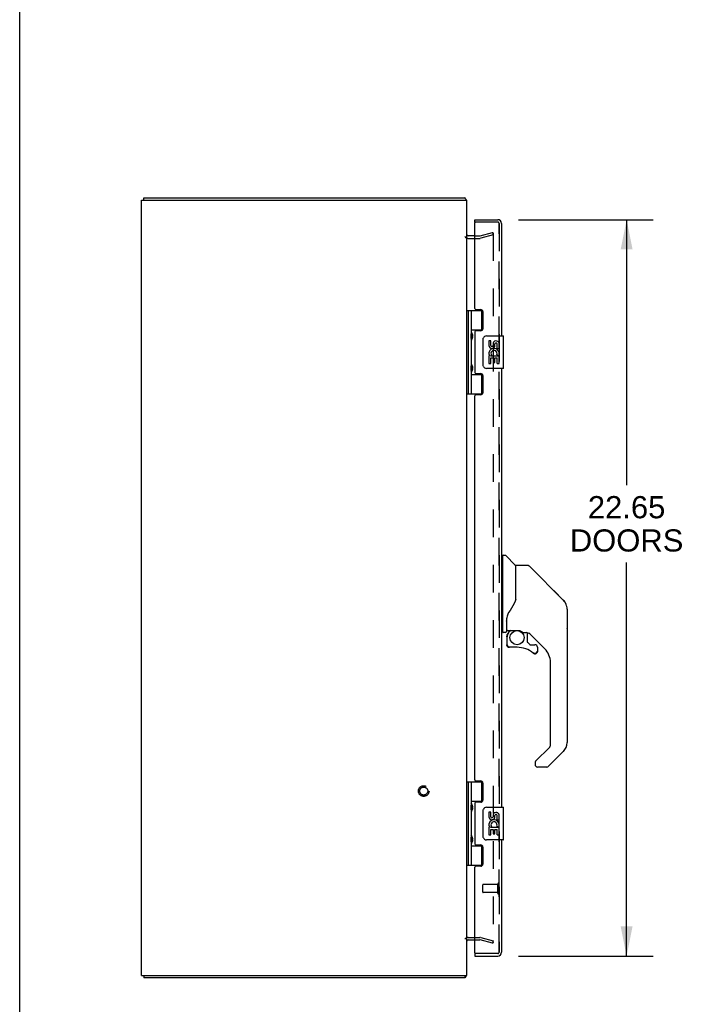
# Model space of a CAD drawing. Header units: inches. Extents: x 0 to 155, y 0 to 100.
# Tile 4 of 21: x 0 to 20, y 39 to 70. Entities that reach past the tile are written whole.
import ezdxf

# ---------------------------------------------------------------- set-up
doc = ezdxf.new("R2010")
doc.units = ezdxf.units.IN
doc.header["$LTSCALE"] = 8.5
doc.header["$MEASUREMENT"] = 0
doc.linetypes.add('HIDDEN', pattern=[0.2, 0.1, -0.1])
doc.layers.get('0').update_dxf_attribs({"linetype": 'CONTINUOUS'})
for name, color, linetype in [('DEFAULT_2', 8, 'HIDDEN'), ('DIMENSIONS', 7, 'CONTINUOUS'), ('DOOR_ASSEMBLY_LEFT', 7, 'CONTINUOUS'), ('DOOR_ASSEMBLY_RIGHT', 7, 'CONTINUOUS')]:
    doc.layers.add(name, color=color, linetype=linetype)
doc.styles.get("Standard").update_dxf_attribs({"font": 'arial.ttf'})
doc.dimstyles.new('DIMSTYLE_1', dxfattribs={"dimtxt": 0.681818, "dimasz": 0.909091, "dimexe": 0.09, "dimexo": 0.07, "dimgap": 0.0375, "dimtad": 0, "dimtih": 1, "dimtoh": 1, "dimzin": 4, "dimdsep": 46, "dimtxsty": 'Standard', "dimblk": '_FILLED', "dimblk1": '_FILLED', "dimblk2": '_FILLED', "dimcen": 0.09, "dimadec": 3, "dimazin": 1, "dimtfac": 1, "dimtdec": 3, "dimtofl": 0, "dimtmove": 0, "dimatfit": 3, "dimldrblk": '_FILLED', "dimfxl": 0, "dimtolj": 1, "dimtzin": 4, "dimarcsym": 0})

# ---------------------------------------------------------------- blocks, each defined once
blk = doc.blocks.new('_FILLED')
at = {"color": 0, "linetype": 'ByBlock'}
blk.add_solid([(0, 0), (-1, 0.2), (-1, -0.2)], dxfattribs=at)
blk = doc.blocks.new('*D9')
at = {"layer": 'DIMENSIONS', "color": 2, "linetype": 'Continuous'}
for p, q in [((15.337, 63.563), (19.482, 63.563)), ((18.664, 63.563), (18.664, 55.401)), ((18.664, 40.913), (18.664, 53.014)), ((15.337, 40.913), (19.482, 40.913))]:
    blk.add_line(p, q, dxfattribs=at)
at = {"layer": 'DIMENSIONS', "color": 2, "linetype": 'Continuous', "xscale": 0.9090909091, "yscale": 0.9090909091, "zscale": 0.9090909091}
for p, rotation in [((18.664, 63.563), 90), ((18.664, 40.913), 270)]:
    blk.add_blockref('_FILLED', p, dxfattribs=dict(at, rotation=rotation))
at = {"layer": 'DIMENSIONS', "color": 2, "linetype": 'Continuous', "insert": (18.664, 55.06), "char_height": 0.6818, "width": 3.48766, "attachment_point": 2, "line_spacing_factor": 0.9}
blk.add_mtext('22.65\\PDOORS', dxfattribs=at)

msp = doc.modelspace()

# ---------------------------------------------------------------- linework, layer by layer
at = {"color": 7, "linetype": 'Continuous'}
for p, q in [((0, 0), (0, 100)), ((3.813, 64.163), (3.813, 64.238)), ((3.813, 40.313), (3.813, 40.238)), ((13.687, 40.313), (13.687, 40.238))]:
    msp.add_line(p, q, dxfattribs=at)
at = {"color": 3, "linetype": 'Continuous'}
for p, q in [((3.813, 64.238), (13.687, 64.238)), ((3.75, 40.313), (3.75, 64.163)), ((3.75, 64.163), (13.75, 64.163)), ((13.75, 40.313), (13.75, 64.163)), ((13.993, 63.063), (13.792, 63.063)), ((13.792, 41.413), (13.993, 41.413)), ((3.75, 40.313), (13.75, 40.313)), ((13.687, 40.238), (3.813, 40.238))]:
    msp.add_line(p, q, dxfattribs=at)
for points in [[(13.712, 64.207), (13.71, 64.209), (13.708, 64.211), (13.707, 64.213), (13.705, 64.215), (13.704, 64.218), (13.702, 64.221), (13.701, 64.223), (13.7, 64.226), (13.698, 64.228), (13.697, 64.23), (13.696, 64.232), (13.694, 64.234), (13.693, 64.235), (13.691, 64.236), (13.69, 64.237), (13.689, 64.237), (13.688, 64.238), (13.687, 64.238)], [(13.712, 40.269), (13.71, 40.267), (13.708, 40.265), (13.707, 40.262), (13.705, 40.26), (13.704, 40.257), (13.702, 40.255), (13.701, 40.252), (13.7, 40.25), (13.698, 40.248), (13.697, 40.246), (13.696, 40.244), (13.694, 40.242), (13.693, 40.24), (13.691, 40.239), (13.69, 40.239), (13.689, 40.238), (13.688, 40.238), (13.687, 40.238)]]:
    msp.add_lwpolyline(points, dxfattribs=at)
for centre, radius, start, end in [((13.633, 64.121), 0.117, 21.0509, 47.4431), ((13.792, 63.105), 0.042, 180, 270), ((13.792, 41.371), 0.042, 90, 180), ((13.633, 40.355), 0.117, 312.5569, 338.9491)]:
    msp.add_arc(centre, radius, start, end, dxfattribs=at)
at = {"layer": 'DEFAULT_2', "color": 8, "linetype": 'HIDDEN'}
for p, q in [((13.993, 63.063), (14.15, 63.063)), ((14.157, 63.064), (14.543, 63.167)), ((14.562, 63.095), (14.176, 62.991)), ((14.543, 63.167), (14.562, 63.095)), ((14.549, 63.161), (14.548, 63.161)), ((14.551, 63.161), (14.549, 63.161)), ((14.562, 63.146), (14.562, 41.329)), ((13.792, 62.988), (14.152, 62.988)), ((13.792, 41.488), (14.152, 41.488)), ((13.993, 41.413), (14.15, 41.413)), ((14.543, 41.308), (14.157, 41.412)), ((14.176, 41.484), (14.562, 41.381)), ((14.562, 41.381), (14.543, 41.308))]:
    msp.add_line(p, q, dxfattribs=at)
for points in [[(14.548, 63.161), (14.547, 63.161), (14.546, 63.161), (14.544, 63.161)], [(14.551, 63.161), (14.552, 63.161), (14.554, 63.16), (14.555, 63.159), (14.557, 63.158), (14.558, 63.157), (14.559, 63.156), (14.56, 63.155), (14.561, 63.153), (14.561, 63.151), (14.562, 63.15), (14.562, 63.148), (14.562, 63.146)], [(14.548, 41.314), (14.547, 41.314), (14.546, 41.314), (14.544, 41.314)], [(14.562, 41.329), (14.562, 41.327), (14.562, 41.326), (14.561, 41.324), (14.561, 41.322), (14.56, 41.321), (14.559, 41.32), (14.558, 41.318), (14.557, 41.317), (14.555, 41.316), (14.554, 41.315), (14.552, 41.315), (14.551, 41.314), (14.549, 41.314), (14.548, 41.314)]]:
    msp.add_lwpolyline(points, dxfattribs=at)
for radius in [0.164, 0.124]:
    msp.add_circle((12.425, 45.988), radius, dxfattribs=at)
for centre, radius, start, end in [((13.792, 63.105), 0.117, 213.0998, 270), ((14.15, 63.088), 0.025, 270, 285), ((14.15, 63.088), 0.1, 270, 285), ((13.792, 41.371), 0.117, 90, 146.9002), ((14.15, 41.388), 0.1, 75, 90), ((14.15, 41.388), 0.025, 75, 90)]:
    msp.add_arc(centre, radius, start, end, dxfattribs=at)
at = {"layer": 'DOOR_ASSEMBLY_LEFT', "color": 7, "linetype": 'Continuous'}
for p, q in [((13.993, 63.488), (13.993, 63.563)), ((14.013, 63.488), (13.993, 63.488)), ((13.75, 60.767), (14.234, 60.767)), ((13.789, 60.767), (13.789, 58.208)), ((13.888, 60.767), (13.888, 60.08)), ((14.208, 60.177), (14.208, 60.767)), ((13.888, 60.177), (14.234, 60.177)), ((13.904, 59.91), (13.904, 60.05)), ((14.176, 60.168), (14.176, 60.145)), ((14.176, 60.168), (14.228, 60.168)), ((14.353, 59.988), (14.863, 59.988)), ((14.878, 59.003), (14.878, 59.973)), ((13.888, 59.88), (13.888, 59.096)), ((14.253, 59.088), (14.253, 59.888)), ((14.428, 59.834), (14.428, 59.697)), ((14.491, 59.834), (14.428, 59.834)), ((14.491, 59.697), (14.491, 59.834)), ((14.556, 59.76), (14.556, 59.691)), ((14.616, 59.697), (14.616, 59.739)), ((14.679, 59.603), (14.679, 59.739)), ((14.74, 59.603), (14.74, 59.76)), ((14.428, 59.372), (14.428, 59.142)), ((14.446, 59.372), (14.428, 59.372)), ((14.48, 59.372), (14.508, 59.391)), ((14.48, 59.372), (14.74, 59.372)), ((14.672, 59.408), (14.729, 59.383)), ((14.679, 59.603), (14.74, 59.603)), ((14.74, 59.419), (14.74, 59.472)), ((14.74, 59.142), (14.74, 59.372)), ((13.904, 58.926), (13.904, 59.066)), ((14.428, 59.142), (14.491, 59.142)), ((14.491, 59.142), (14.491, 59.309)), ((14.491, 59.309), (14.556, 59.309)), ((14.556, 59.309), (14.556, 59.173)), ((14.556, 59.173), (14.616, 59.173)), ((14.616, 59.173), (14.616, 59.309)), ((14.616, 59.309), (14.679, 59.309)), ((14.679, 59.142), (14.679, 59.309)), ((14.679, 59.142), (14.74, 59.142)), ((13.888, 58.896), (13.888, 58.208)), ((13.888, 58.799), (14.234, 58.799)), ((14.176, 58.83), (14.176, 58.808)), ((14.228, 58.808), (14.176, 58.808)), ((14.208, 58.208), (14.208, 58.799)), ((14.863, 58.988), (14.353, 58.988)), ((13.75, 58.208), (14.234, 58.208)), ((14.857, 53.183), (14.818, 53.183)), ((14.857, 50.868), (14.857, 53.234)), ((14.865, 53.242), (14.919, 53.242)), ((15.242, 52.935), (14.947, 53.23)), ((15.251, 52.914), (15.251, 51.863)), ((15.258, 51.875), (15.258, 52.919)), ((15.62, 52.927), (15.266, 52.927)), ((15.675, 52.904), (16.718, 51.861)), ((16.413, 52.166), (16.413, 52.166)), ((16.718, 51.86), (16.424, 52.155)), ((15.251, 52.051), (15.252, 52.05)), ((16.785, 51.771), (16.785, 51.771)), ((16.833, 51.583), (16.833, 47.48)), ((16.84, 51.586), (16.84, 51)), ((14.975, 51.304), (14.975, 51.302)), ((14.975, 51.302), (14.975, 50.899)), ((14.982, 51.26), (14.983, 51.261)), ((14.984, 51.331), (14.983, 51.306)), ((14.983, 50.951), (14.983, 51.306)), ((14.857, 50.919), (14.818, 50.919)), ((15.003, 50.931), (15.298, 50.931)), ((15.102, 50.931), (15.037, 50.866)), ((15.298, 50.931), (15.301, 50.931)), ((14.936, 50.86), (14.865, 50.86)), ((14.979, 50.727), (14.979, 50.489)), ((14.981, 50.727), (14.99, 50.727)), ((15.042, 50.86), (15.04, 50.862)), ((15.045, 50.858), (15.042, 50.86)), ((15.495, 50.86), (15.571, 50.86)), ((15.609, 50.856), (15.609, 50.573)), ((16.148, 50.363), (15.653, 50.859)), ((14.99, 50.489), (14.981, 50.489)), ((15.294, 50.41), (15.058, 50.41)), ((15.612, 50.564), (15.684, 50.493)), ((15.692, 50.489), (15.845, 50.489)), ((15.922, 50.291), (15.913, 50.291)), ((15.924, 50.41), (15.924, 50.291)), ((16.321, 47.394), (16.321, 49.946)), ((15.867, 46.907), (16.298, 47.338)), ((16.718, 47.201), (16.266, 46.749)), ((15.849, 46.865), (15.849, 46.805)), ((15.863, 46.903), (15.862, 46.902)), ((16.21, 46.726), (15.928, 46.726)), ((13.75, 46.267), (14.234, 46.267)), ((13.789, 46.267), (13.789, 43.708)), ((13.888, 46.267), (13.888, 45.58)), ((14.208, 45.677), (14.208, 46.267)), ((13.888, 45.677), (14.234, 45.677)), ((13.904, 45.41), (13.904, 45.55)), ((14.176, 45.668), (14.228, 45.668)), ((14.176, 45.668), (14.176, 45.645)), ((14.353, 45.488), (14.863, 45.488)), ((14.878, 44.503), (14.878, 45.473)), ((13.888, 45.38), (13.888, 44.596)), ((14.253, 44.588), (14.253, 45.388)), ((14.491, 45.334), (14.428, 45.334)), ((14.428, 45.334), (14.428, 45.197)), ((14.491, 45.197), (14.491, 45.334)), ((14.556, 45.26), (14.556, 45.191)), ((14.616, 45.197), (14.616, 45.239)), ((14.679, 45.103), (14.679, 45.239)), ((14.74, 45.103), (14.74, 45.26)), ((14.446, 44.872), (14.428, 44.872)), ((14.428, 44.872), (14.428, 44.642)), ((14.48, 44.872), (14.508, 44.891)), ((14.48, 44.872), (14.74, 44.872)), ((14.672, 44.908), (14.729, 44.883)), ((14.679, 45.103), (14.74, 45.103)), ((14.74, 44.919), (14.74, 44.972)), ((14.74, 44.642), (14.74, 44.872)), ((13.904, 44.426), (13.904, 44.566)), ((14.428, 44.642), (14.491, 44.642)), ((14.491, 44.809), (14.556, 44.809)), ((14.491, 44.642), (14.491, 44.809)), ((14.556, 44.809), (14.556, 44.673)), ((14.556, 44.673), (14.616, 44.673)), ((14.616, 44.809), (14.679, 44.809)), ((14.616, 44.673), (14.616, 44.809)), ((14.679, 44.642), (14.679, 44.809)), ((14.679, 44.642), (14.74, 44.642)), ((13.888, 44.396), (13.888, 43.708)), ((13.888, 44.299), (14.234, 44.299)), ((14.176, 44.33), (14.176, 44.308)), ((14.228, 44.308), (14.176, 44.308)), ((14.208, 43.708), (14.208, 44.299)), ((14.863, 44.488), (14.353, 44.488)), ((13.75, 43.708), (14.234, 43.708)), ((13.993, 40.988), (14.013, 40.988)), ((13.993, 40.988), (13.993, 40.913))]:
    msp.add_line(p, q, dxfattribs=at)
at = {"layer": 'DOOR_ASSEMBLY_LEFT', "color": 3, "linetype": 'Continuous'}
for p, q in [((13.993, 63.563), (14.701, 63.563)), ((13.993, 60.829), (13.993, 63.468)), ((14.818, 63.446), (14.818, 59.988)), ((14.024, 60.798), (14.18, 60.798)), ((14.243, 60.735), (14.243, 60.208)), ((13.993, 60.114), (13.993, 58.861)), ((14.18, 60.145), (14.024, 60.145)), ((14.024, 58.83), (14.18, 58.83)), ((14.243, 58.767), (14.243, 58.24)), ((14.818, 58.988), (14.818, 45.488)), ((14.18, 58.177), (14.024, 58.177)), ((13.993, 46.329), (13.993, 58.146)), ((14.024, 46.298), (14.18, 46.298)), ((14.243, 46.235), (14.243, 45.708)), ((13.993, 45.614), (13.993, 44.361)), ((14.18, 45.645), (14.024, 45.645)), ((14.024, 44.33), (14.18, 44.33)), ((14.243, 44.267), (14.243, 43.74)), ((14.818, 44.488), (14.818, 41.03)), ((13.993, 41.008), (13.993, 43.646)), ((14.18, 43.677), (14.024, 43.677)), ((13.993, 40.913), (14.701, 40.913))]:
    msp.add_line(p, q, dxfattribs=at)
at = {"layer": 'DOOR_ASSEMBLY_LEFT', "color": 8, "linetype": 'HIDDEN'}
for p, q in [((14.701, 63.488), (14.013, 63.488)), ((14.743, 41.03), (14.743, 63.446)), ((14.243, 42.874), (14.243, 43.102)), ((14.7, 43.112), (14.253, 43.112)), ((14.7, 42.846), (14.7, 43.13)), ((14.7, 42.864), (14.253, 42.864)), ((14.701, 40.988), (14.013, 40.988))]:
    msp.add_line(p, q, dxfattribs=at)
at = {"layer": 'DOOR_ASSEMBLY_LEFT', "color": 7, "linetype": 'Continuous'}
for points in [[(13.888, 60.124), (13.888, 60.115), (13.89, 60.106), (13.894, 60.095), (13.897, 60.084), (13.902, 60.073), (13.907, 60.061), (13.912, 60.049), (13.916, 60.037), (13.921, 60.026), (13.924, 60.014), (13.927, 60.003), (13.929, 59.991), (13.93, 59.98), (13.929, 59.968), (13.927, 59.957), (13.924, 59.945), (13.921, 59.934), (13.916, 59.922), (13.912, 59.91), (13.907, 59.899), (13.902, 59.887), (13.897, 59.875), (13.894, 59.864), (13.89, 59.854), (13.888, 59.844), (13.888, 59.836)], [(14.253, 59.888), (14.253, 59.894), (14.253, 59.9), (14.254, 59.906), (14.256, 59.912), (14.257, 59.918), (14.259, 59.924)], [(13.888, 59.14), (13.888, 59.131), (13.89, 59.122), (13.894, 59.111), (13.897, 59.1), (13.902, 59.089), (13.907, 59.077), (13.912, 59.065), (13.916, 59.053), (13.921, 59.042), (13.924, 59.03), (13.927, 59.019), (13.929, 59.007), (13.93, 58.996), (13.929, 58.984), (13.927, 58.973), (13.924, 58.961), (13.921, 58.95), (13.916, 58.938), (13.912, 58.926), (13.907, 58.915), (13.902, 58.903), (13.897, 58.891), (13.894, 58.88), (13.89, 58.87), (13.888, 58.86), (13.888, 58.852)], [(14.259, 59.052), (14.257, 59.057), (14.256, 59.063), (14.254, 59.069), (14.253, 59.075), (14.253, 59.081), (14.253, 59.088)], [(15.675, 52.904), (15.668, 52.91), (15.659, 52.916), (15.65, 52.921), (15.64, 52.924), (15.63, 52.926), (15.62, 52.927)], [(15.258, 51.883), (15.237, 51.826), (15.207, 51.757), (15.17, 51.687), (15.128, 51.615), (15.081, 51.542), (15.036, 51.477)], [(15.252, 52.05), (15.255, 52.049), (15.257, 52.048), (15.258, 52.046), (15.258, 52.045), (15.258, 52.044)], [(16.826, 51.66), (16.818, 51.69), (16.805, 51.73), (16.787, 51.768), (16.765, 51.804), (16.74, 51.837), (16.718, 51.86)], [(14.975, 51.308), (14.975, 51.307), (14.975, 51.304)], [(14.975, 51.21), (14.975, 51.216), (14.975, 51.223), (14.976, 51.23), (14.977, 51.236), (14.978, 51.243), (14.979, 51.249)], [(14.979, 51.249), (14.98, 51.253), (14.981, 51.256), (14.982, 51.26)], [(15.036, 51.477), (15.025, 51.46), (15.01, 51.432), (14.998, 51.4), (14.989, 51.365), (14.984, 51.331)], [(15.301, 50.931), (15.315, 50.931), (15.328, 50.929), (15.341, 50.927), (15.354, 50.925), (15.366, 50.922), (15.377, 50.919), (15.388, 50.915), (15.398, 50.911), (15.407, 50.907), (15.416, 50.903), (15.423, 50.899), (15.431, 50.895), (15.438, 50.891), (15.444, 50.887), (15.449, 50.884), (15.454, 50.88), (15.459, 50.877), (15.467, 50.872)], [(14.981, 50.727), (14.982, 50.742), (14.984, 50.757), (14.987, 50.772), (14.991, 50.787), (14.996, 50.801), (15.002, 50.815), (15.01, 50.828), (15.018, 50.841), (15.028, 50.853), (15.038, 50.864)], [(15.045, 50.858), (15.035, 50.847), (15.026, 50.836), (15.018, 50.824), (15.01, 50.811), (15.004, 50.798), (14.999, 50.784), (14.995, 50.77), (14.992, 50.756), (14.991, 50.741), (14.99, 50.727)], [(15.04, 50.862), (15.039, 50.863), (15.039, 50.864), (15.038, 50.864), (15.038, 50.864)], [(15.467, 50.872), (15.471, 50.87), (15.474, 50.868), (15.477, 50.866), (15.48, 50.864), (15.482, 50.863)], [(15.482, 50.863), (15.485, 50.862), (15.489, 50.861), (15.493, 50.86)], [(15.058, 50.413), (15.049, 50.413), (15.041, 50.415), (15.032, 50.417), (15.024, 50.42), (15.017, 50.424), (15.01, 50.429), (15.004, 50.435), (14.998, 50.441), (14.993, 50.448), (14.989, 50.456), (14.985, 50.464), (14.983, 50.472), (14.982, 50.481), (14.981, 50.489)], [(14.99, 50.489), (14.991, 50.481), (14.992, 50.474), (14.994, 50.467), (14.997, 50.46), (15.001, 50.453), (15.005, 50.447), (15.01, 50.441), (15.016, 50.436), (15.022, 50.432), (15.028, 50.428), (15.035, 50.425), (15.043, 50.423), (15.05, 50.422), (15.058, 50.421)], [(15.058, 50.413), (15.058, 50.413), (15.058, 50.413), (15.058, 50.414), (15.058, 50.415), (15.058, 50.416), (15.058, 50.418), (15.058, 50.421)], [(15.802, 50.239), (15.808, 50.234), (15.815, 50.23), (15.822, 50.227), (15.829, 50.225), (15.837, 50.224), (15.845, 50.223), (15.852, 50.224), (15.86, 50.225), (15.867, 50.227), (15.874, 50.23), (15.881, 50.233), (15.887, 50.238), (15.893, 50.243), (15.898, 50.248), (15.903, 50.255), (15.906, 50.261), (15.909, 50.268), (15.911, 50.276), (15.913, 50.283), (15.913, 50.291)], [(15.922, 50.291), (15.921, 50.282), (15.92, 50.274), (15.918, 50.266), (15.914, 50.258), (15.91, 50.25), (15.905, 50.243), (15.899, 50.237), (15.893, 50.231), (15.886, 50.226), (15.878, 50.222), (15.87, 50.219), (15.862, 50.216), (15.854, 50.215), (15.845, 50.214)], [(15.845, 50.214), (15.836, 50.215), (15.828, 50.216), (15.819, 50.219), (15.811, 50.222), (15.803, 50.227), (15.796, 50.232)], [(15.867, 46.907), (15.866, 46.906), (15.865, 46.905), (15.864, 46.904), (15.864, 46.903), (15.863, 46.903)], [(13.888, 45.624), (13.888, 45.615), (13.89, 45.606), (13.894, 45.595), (13.897, 45.584), (13.902, 45.573), (13.907, 45.561), (13.912, 45.549), (13.916, 45.537), (13.921, 45.526), (13.924, 45.514), (13.927, 45.503), (13.929, 45.491), (13.93, 45.48), (13.929, 45.468), (13.927, 45.457), (13.924, 45.445), (13.921, 45.434), (13.916, 45.422), (13.912, 45.41), (13.907, 45.399), (13.902, 45.387), (13.897, 45.375), (13.894, 45.364), (13.89, 45.354), (13.888, 45.344), (13.888, 45.336)], [(14.253, 45.388), (14.253, 45.394), (14.253, 45.4), (14.254, 45.406), (14.256, 45.412), (14.257, 45.418), (14.259, 45.424)], [(13.888, 44.64), (13.888, 44.631), (13.89, 44.622), (13.894, 44.611), (13.897, 44.6), (13.902, 44.589), (13.907, 44.577), (13.912, 44.565), (13.916, 44.553), (13.921, 44.542), (13.924, 44.53), (13.927, 44.519), (13.929, 44.507), (13.93, 44.496), (13.929, 44.484), (13.927, 44.473), (13.924, 44.461), (13.921, 44.45), (13.916, 44.438), (13.912, 44.426), (13.907, 44.415), (13.902, 44.403), (13.897, 44.391), (13.894, 44.38), (13.89, 44.37), (13.888, 44.36), (13.888, 44.352)], [(14.259, 44.552), (14.257, 44.557), (14.256, 44.563), (14.254, 44.569), (14.253, 44.575), (14.253, 44.581), (14.253, 44.588)]]:
    msp.add_lwpolyline(points, dxfattribs=at)
msp.add_circle((15.294, 50.706), 0.217, dxfattribs=at)
at = {"layer": 'DOOR_ASSEMBLY_LEFT', "color": 3, "linetype": 'Continuous'}
for centre, radius, start, end in [((14.013, 63.468), 0.02, 90, 180), ((14.701, 63.446), 0.117, 0, 90), ((14.024, 60.829), 0.031, 180, 270), ((14.18, 60.735), 0.063, 0, 90), ((14.024, 60.114), 0.031, 90, 180), ((14.18, 60.208), 0.063, 270, 360), ((14.024, 58.861), 0.031, 180, 270), ((14.18, 58.767), 0.063, 0, 90), ((14.024, 58.146), 0.031, 90, 180), ((14.18, 58.24), 0.063, 270, 360), ((14.024, 46.329), 0.031, 180, 270), ((14.18, 46.235), 0.063, 0, 90), ((14.024, 45.614), 0.031, 90, 180), ((14.18, 45.708), 0.063, 270, 360), ((14.024, 44.361), 0.031, 180, 270), ((14.18, 44.267), 0.063, 0, 90), ((14.024, 43.646), 0.031, 90, 180), ((14.18, 43.74), 0.063, 270, 360), ((14.013, 41.008), 0.02, 180, 270), ((14.701, 41.03), 0.117, 270, 360)]:
    msp.add_arc(centre, radius, start, end, dxfattribs=at)
at = {"layer": 'DOOR_ASSEMBLY_LEFT', "color": 8, "linetype": 'HIDDEN'}
for centre, radius, start, end in [((14.701, 63.446), 0.042, 0, 90), ((14.253, 43.102), 0.01, 90, 180), ((14.721, 43.13), 0.0215, 360, 180), ((14.253, 42.874), 0.01, 180, 270), ((14.721, 42.846), 0.0215, 180, 0), ((14.701, 41.03), 0.042, 270, 360)]:
    msp.add_arc(centre, radius, start, end, dxfattribs=at)
at = {"layer": 'DOOR_ASSEMBLY_LEFT', "color": 7, "linetype": 'Continuous'}
for centre, radius, start, end in [((13.814, 60.05), 0.09, 0, 35.1877), ((14.353, 59.888), 0.1, 90, 158.7946), ((14.863, 59.973), 0.015, 0, 90), ((13.814, 59.91), 0.09, 324.8123, 360), ((14.522, 59.697), 0.0943, 180, 360), ((14.522, 59.697), 0.0314, 180, 261.2295), ((14.522, 59.702), 0.0362, 263.4285, 341.7628), ((14.648, 59.739), 0.0943, 71.7267, 167.4338), ((14.648, 59.739), 0.0314, 0, 180.0485), ((14.648, 59.739), 0.0943, 12.5402, 71.701), ((14.582, 59.446), 0.154, 161.4199, 206.1963), ((14.585, 59.446), 0.157, 9.7031, 161.8791), ((14.585, 59.446), 0.157, 205.737, 207.8532), ((14.585, 59.446), 0.0943, 336.5966, 215.1122), ((14.585, 59.446), 0.157, 336.5966, 350.2969), ((13.814, 59.066), 0.09, 0, 35.1877), ((13.814, 58.926), 0.09, 324.8123, 360), ((14.353, 59.088), 0.1, 201.205, 270), ((14.863, 59.003), 0.015, 270, 360), ((14.865, 53.234), 0.00787, 90, 180), ((14.919, 53.202), 0.0394, 45, 90), ((15.221, 52.914), 0.0295, 0, 45), ((15.239, 52.745), 0.0197, 306.994, 360), ((15.266, 52.919), 0.00787, 90, 180), ((16.44, 51.583), 0.394, 20.9479, 45), ((16.44, 51.583), 0.394, 0, 11.2904), ((16.821, 51.586), 0.0197, 0, 51.7801), ((14.936, 50.899), 0.0394, 270, 360), ((15.003, 50.951), 0.0197, 180, 270), ((16.821, 51), 0.0197, 310.2179, 360), ((14.865, 50.868), 0.00787, 180, 270), ((15.176, 50.727), 0.197, 135, 180), ((15.571, 50.663), 0.197, 50.6498, 90), ((15.058, 50.489), 0.0787, 180, 270), ((15.294, 49.623), 0.787, 50.4788, 90), ((15.621, 50.573), 0.0118, 180, 225), ((15.692, 50.501), 0.0118, 225, 270), ((15.845, 50.291), 0.0787, 230.4788, 360), ((15.845, 50.41), 0.0787, 0, 90), ((15.731, 49.946), 0.591, 0, 45), ((16.243, 47.394), 0.0787, 315, 360), ((16.44, 47.48), 0.394, 315, 360), ((15.908, 46.865), 0.0591, 141.1326, 180), ((15.928, 46.805), 0.0787, 180, 270), ((16.21, 46.805), 0.0787, 270, 315), ((13.814, 45.55), 0.09, 0, 35.1877), ((14.353, 45.388), 0.1, 90, 158.7946), ((14.863, 45.473), 0.015, 0, 90), ((13.814, 45.41), 0.09, 324.8123, 360), ((14.522, 45.197), 0.0943, 180, 360), ((14.522, 45.197), 0.0314, 180, 261.2295), ((14.522, 45.202), 0.0362, 263.4285, 341.7628), ((14.648, 45.239), 0.0943, 71.7267, 167.4338), ((14.648, 45.239), 0.0314, 0, 180.0485), ((14.648, 45.239), 0.0943, 12.5402, 71.701), ((14.582, 44.946), 0.154, 161.4199, 206.1963), ((14.585, 44.946), 0.157, 9.7031, 161.8791), ((14.585, 44.946), 0.157, 205.737, 207.8532), ((14.585, 44.946), 0.0943, 336.5966, 215.1122), ((14.585, 44.946), 0.157, 336.5966, 350.2969), ((13.814, 44.566), 0.09, 0, 35.1877), ((14.353, 44.588), 0.1, 201.205, 270), ((13.814, 44.426), 0.09, 324.8123, 360), ((14.863, 44.503), 0.015, 270, 360)]:
    msp.add_arc(centre, radius, start, end, dxfattribs=at)
for centre in [(13.977, 59.98), (13.977, 58.996), (13.977, 45.48), (13.977, 44.496)]:
    msp.add_ellipse(centre, major_axis=(0, 0.188), ratio=0.5625, start_param=1.007189, end_param=2.134404, dxfattribs=at)
at = {"layer": 'DOOR_ASSEMBLY_RIGHT', "color": 8, "linetype": 'HIDDEN'}
for p, q in [((14.701, 63.488), (14.013, 63.488)), ((14.743, 63.446), (14.743, 41.03)), ((14.701, 40.988), (14.013, 40.988))]:
    msp.add_line(p, q, dxfattribs=at)
for centre, start, end in [((14.701, 63.446), 0, 90), ((14.701, 41.03), 270, 360)]:
    msp.add_arc(centre, 0.042, start, end, dxfattribs=at)

# ---------------------------------------------------------------- dimensions: what is measured, and where the dimension line sits
at = {"layer": 'DIMENSIONS', "color": 2, "linetype": 'Continuous'}
dim = msp.add_linear_dim(base=(18.664, 63.563), p1=(15.267, 40.913), p2=(15.267, 63.563), angle=90, text='<>\\PDOORS', dimstyle='DIMSTYLE_1', dxfattribs=at)
dim.commit()
dim.dimension.update_dxf_attribs({"geometry": '*D9', "text_midpoint": (18.664, 54.208), "dimtype": 160})

doc.saveas('drawing.dxf')
